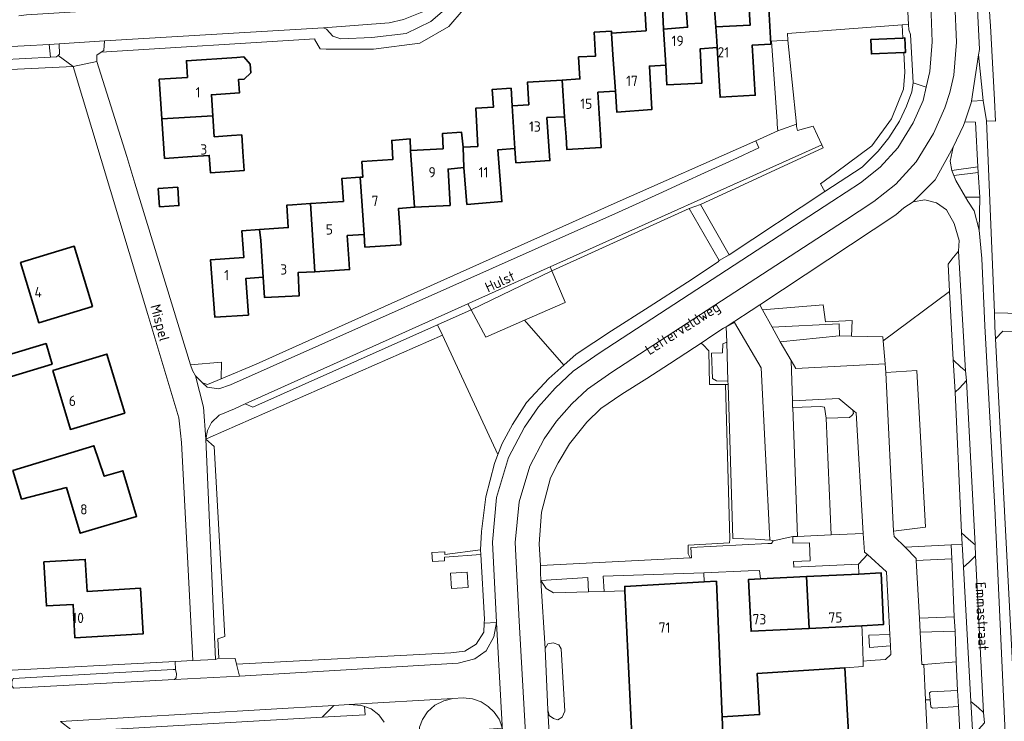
# Model space of a CAD drawing. Header units: metres. Extents: x 245598 to 248625, y 478632 to 481818.
# Tile 11 of 37: x 247374 to 247546, y 479518 to 479641. Entities that reach past the tile are written whole.
import ezdxf
from ezdxf.enums import TextEntityAlignment as Align

# ---------------------------------------------------------------- set-up
doc = ezdxf.new("R2010")
doc.units = ezdxf.units.M
for name, color, linetype, lineweight in [('B-XX-GR-GROENVOORZIENING-GV', 80, 'Continuous', 18), ('B-XX-OG-BEBOUWING-GV', 7, 'Continuous', 35), ('B-XX-OG-BEBOUWING-T18', 10, 'Continuous', 18), ('B-XX-OG-TERREIN_ERF-GV', 7, 'Continuous', 18), ('B-XX-OG-TOPOGRAFIE-T18', 10, 'Continuous', 18), ('B-XX-VH-VERHARDING_GESLOTEN-GV', 252, 'Continuous', 18), ('B-XX-VH-VERHARDING_OPEN-GV', 252, 'Continuous', 18)]:
    doc.layers.add(name, color=color, linetype=linetype, lineweight=lineweight)
doc.styles.add('NLCS-ISO-M-T18', font='NLCS-ISO.ttf', dxfattribs={"height": 1.8})

msp = doc.modelspace()

# ---------------------------------------------------------------- linework, layer by layer
at = {"layer": 'B-XX-GR-GROENVOORZIENING-GV'}
for points in [[(247508.275, 479637.125), (247509.791, 479622.446), (247509.838, 479621.988), (247510, 479621.3), (247512.713, 479622.062), (247514.238, 479618.812), (247514.488, 479618.287), (247492.988, 479608.375), (247498.012, 479599.525), (247514.799, 479610.606), (247513.994, 479611.975), (247516.617, 479613.911), (247523.016, 479618.636), (247526.425, 479623.323), (247528.556, 479628.522), (247528.811, 479631.505), (247528.599, 479634.974), (247522.947, 479634.704), (247522.827, 479637.214), (247528.445, 479637.483), (247528.304, 479639.787), (247508.236, 479638.303)], [(247529.424, 479639.87), (247528.304, 479639.787), (247528.445, 479637.483), (247528.81, 479637.5), (247528.93, 479634.99), (247528.599, 479634.974), (247528.811, 479631.505), (247528.556, 479628.522), (247526.425, 479623.323), (247523.016, 479618.636), (247516.617, 479613.911), (247513.994, 479611.975), (247514.799, 479610.606), (247521.287, 479614.888), (247524.125, 479617.675), (247525.988, 479620), (247527.838, 479622.925), (247529.1, 479625.575), (247530.013, 479628.075), (247530.275, 479629.625), (247529.8, 479638.125), (247529.475, 479638.9)], [(247378.924, 479636.383), (247365.758, 479635.667), (247365.967, 479633.44), (247379.136, 479634.121)], [(247378.924, 479636.383), (247379.136, 479634.121), (247380.233, 479634.178), (247380.513, 479634.458), (247380.733, 479634.678), (247380.666, 479636.477)], [(247541.7, 479634.525), (247540.475, 479626.437), (247542.525, 479626.575)], [(247537.025, 479614.325), (247541.577, 479614.937), (247541.188, 479622.763), (247539.296, 479622.812), (247539.075, 479622.162), (247537.237, 479618.375), (247536.725, 479615.937)], [(247541.577, 479614.937), (247537.025, 479614.325), (247537.388, 479613.412), (247541.625, 479613.975)], [(247503.881, 479589.916), (247514.48, 479590.786), (247514.872, 479587.845), (247519.579, 479588.041), (247519.461, 479585.333), (247524.963, 479585.225), (247525.021, 479584.468), (247536.637, 479593.131), (247536.388, 479597.888), (247537.025, 479598.775), (247538.175, 479600.187), (247538.275, 479602.075), (247537.438, 479605.025), (247536.112, 479607.425), (247534.325, 479608.675), (247532.313, 479609.162), (247530.263, 479608.8), (247528.625, 479607.787), (247527.213, 479606.562), (247503.387, 479590.813)], [(247541.925, 479609.625), (247539.411, 479609.662), (247539.838, 479608.925), (247540.925, 479607.275), (247541.813, 479603.875)], [(247462.193, 479588.099), (247469.047, 479580.231), (247471.225, 479582.188), (247477.4, 479586.275), (247483.988, 479590.425), (247490.725, 479594.763), (247496.075, 479598.325), (247496.287, 479598.575), (247491.037, 479607.675), (247466.975, 479596.775), (247469.325, 479591.238), (247469.287, 479591.225)], [(247537.625, 479575.513), (247537.263, 479581.175), (247536.637, 479593.131), (247525.021, 479584.468), (247525.325, 479580.487), (247525.463, 479578.963), (247530.875, 479579.275), (247532.388, 479551.875), (247526.813, 479551.175), (247526.8, 479551.175), (247526.9, 479550.237), (247528.849, 479548.363), (247536.881, 479548.781), (247538.841, 479548.883), (247538.725, 479550.888)], [(247462.193, 479588.099), (247455.411, 479585.111), (247452.822, 479589.922), (247446.967, 479587.308), (247447.8, 479585.513), (247457.511, 479564.604), (247458.267, 479566.533), (247460.075, 479569.825), (247462.525, 479573.675), (247466.425, 479577.875), (247469.047, 479580.231)], [(247519.461, 479585.333), (247519.579, 479588.041), (247514.872, 479587.845), (247514.48, 479590.786), (247503.881, 479589.916), (247505.56, 479586.868), (247517.294, 479587.451), (247517.334, 479585.374)], [(247446.967, 479587.308), (247414.622, 479572.867), (247413.256, 479573.467), (247411.367, 479572.589), (247408.7, 479571.478), (247407.378, 479570.222), (247406.633, 479568.778), (247406.367, 479567.311), (247407.144, 479567.652), (247447.8, 479585.513)], [(247497.38, 479576.838), (247497.836, 479576.838), (247497.816, 479577.463), (247495.813, 479577.513), (247495.075, 479577.888), (247494.938, 479582.338), (247496.838, 479582.4), (247496.887, 479583.963), (247497.6, 479584.287), (247497.512, 479586.963), (247497.037, 479586.7), (247495.175, 479585.475), (247493.129, 479584.114), (247493.474, 479583.769), (247494.482, 479582.761), (247494.567, 479576.881)], [(247506.975, 479584.3), (247517.287, 479585.375), (247517.334, 479585.374), (247517.294, 479587.451), (247505.56, 479586.868)], [(247457.511, 479564.604), (247447.8, 479585.513), (247407.144, 479567.652), (247406.367, 479567.311), (247407.811, 479565.978), (247409.678, 479532.767), (247408.467, 479532.367), (247408.667, 479528.978), (247411.478, 479528.922), (247411.74, 479527.922), (247449.278, 479529.867), (247451.722, 479530.178), (247453.711, 479531.411), (247455.078, 479533.478), (247455.14, 479535.081), (247455.167, 479535.789), (247454.511, 479547.111), (247448.189, 479546.611), (247448.167, 479546), (247446.078, 479545.878), (247445.967, 479547.478), (247448.222, 479547.578), (247448.222, 479547.122), (247454.478, 479547.933), (247454.656, 479551.111), (247455.389, 479557.211), (247456.9, 479563.044)], [(247497.816, 479577.463), (247497.6, 479584.287), (247496.887, 479583.963), (247496.838, 479582.4), (247494.938, 479582.338), (247495.075, 479577.888), (247495.813, 479577.513)], [(247491.171, 479546.512), (247490.854, 479547.224), (247490.818, 479548.715), (247498.104, 479549.141), (247498.147, 479549.865), (247497.38, 479576.838), (247494.567, 479576.881), (247494.482, 479582.761), (247493.474, 479583.769), (247493.129, 479584.114), (247491.925, 479583.313), (247487.6, 479580.463), (247483.625, 479577.912), (247479.2, 479575.175), (247475.575, 479572.675), (247473.088, 479570.275), (247470.063, 479566.475), (247468.063, 479563.162), (247466.738, 479560.5), (247465.163, 479554.513), (247464.775, 479548.963), (247464.975, 479545.2)], [(247403.706, 479580.304), (247404.011, 479579.311), (247404.567, 479578.378), (247405.811, 479577.133), (247406.633, 479576.878), (247409.035, 479577.872), (247409.097, 479580.788)], [(247505.136, 479549.638), (247505.137, 479549.625), (247502.6, 479549.775), (247498.688, 479549.925), (247497.836, 479576.838), (247497.38, 479576.838), (247498.147, 479549.865), (247498.104, 479549.141), (247490.818, 479548.715), (247490.854, 479547.224), (247491.171, 479546.512), (247491.425, 479546.525), (247491.325, 479548.3), (247504.775, 479549.037), (247505.463, 479549.025), (247505.7, 479549.463)], [(247509.162, 479572.839), (247514.025, 479573), (247514.725, 479572.9), (247515.037, 479570.938), (247519.113, 479571.063), (247519.488, 479571.412), (247519.787, 479571.8), (247519.675, 479572.388), (247517.225, 479574.4), (247509.137, 479574), (247509.137, 479572.838)], [(247522.262, 479547.075), (247521.7, 479547.5), (247521.512, 479550.787), (247515.901, 479550.538), (247509.988, 479550.275), (247509.2, 479550.237), (247509.175, 479549.1), (247512.075, 479549.162), (247512.213, 479545.963), (247509.275, 479545.862), (247509.375, 479544.875), (247520.688, 479545.388)], [(247530.787, 479546.025), (247531.339, 479535.974), (247537.412, 479536.213), (247537, 479546.325)], [(247449.209, 479543.851), (247452.163, 479544.031), (247452.328, 479541.313), (247449.375, 479541.133)], [(247465.025, 479542.525), (247465.962, 479541.138), (247467.275, 479540.375), (247473.412, 479540.537), (247473.275, 479543.075), (247465.038, 479542.525)], [(247476.137, 479540.625), (247479.775, 479540.737), (247479.725, 479541.525), (247493.637, 479542.338), (247493.588, 479543.888), (247475.975, 479543.325)], [(247526.275, 479531.088), (247526.168, 479533.112), (247522.475, 479532.975), (247522.625, 479530.838)], [(247532.1, 479527.875), (247537.763, 479528.313), (247537.6, 479533.688), (247531.475, 479533.5), (247531.787, 479527.838)], [(247465.775, 479530.675), (247466.275, 479519.888), (247466.475, 479518.912), (247467.238, 479518.375), (247467.988, 479518.175), (247468.8, 479518.6), (247469.225, 479519.675), (247468.575, 479530.563), (247468.162, 479531.263), (247467.213, 479531.612), (247466.275, 479531.475)], [(247401.078, 479526.944), (247400.667, 479526.967), (247372.611, 479525.378), (247372.367, 479524.811), (247372.378, 479524.111), (247372.667, 479523.711), (247400.867, 479525.244), (247401.2, 479525.5), (247401.222, 479526.222)], [(247538.025, 479523.287), (247533.362, 479523.037), (247533.125, 479522.862), (247533.222, 479521.675), (247533.325, 479520.425), (247533.612, 479520.225), (247538.175, 479520.513)], [(247431.467, 479520.833), (247428.8, 479520.656), (247426.756, 479518.622), (247434.289, 479519.056), (247434.132, 479520.474), (247433.611, 479520.656)], [(247458.256, 479516.711), (247458.267, 479516.711), (247458.033, 479517.5), (247457.756, 479518.3), (247456.889, 479519.489), (247455.833, 479520.489), (247454.6, 479521.3), (247453.056, 479521.811), (247451.433, 479522.033), (247449.633, 479521.9), (247448.033, 479521.5), (247446.5, 479520.756), (247445.2, 479519.556), (247444.289, 479518.211), (247443.789, 479516.889), (247443.678, 479515.6)]]:
    msp.add_lwpolyline(points, close=True, dxfattribs=at)
at = {"layer": 'B-XX-OG-BEBOUWING-GV'}
for points in [[(247486.914, 479632.738), (247487.122, 479629.29), (247493.218, 479629.58), (247492.93, 479635.576), (247495.927, 479635.808), (247495.849, 479637.032), (247495.683, 479639.43), (247495.359, 479644.127), (247495.064, 479649.298), (247491.01, 479644.973), (247491.663, 479643.92), (247490.476, 479642.693), (247490.747, 479639.368), (247486.546, 479639.026)], [(247486.914, 479632.738), (247486.546, 479639.026), (247486.323, 479642.94), (247483.251, 479642.765), (247483.478, 479638.776), (247477.442, 479638.332), (247477.657, 479634.553), (247478.105, 479628.168), (247478.363, 479624.496), (247484.483, 479625.01), (247484.066, 479632.581)], [(247495.927, 479635.808), (247496.421, 479627.138), (247502.592, 479627.478), (247502.022, 479636.222), (247505.295, 479636.431), (247504.982, 479642.727), (247501.509, 479642.493), (247501.678, 479639.735), (247495.683, 479639.43), (247495.849, 479637.032)], [(247468.746, 479630.138), (247469.17, 479623.699), (247469.452, 479620.227), (247469.576, 479618.01), (247475.622, 479618.349), (247475.498, 479620.566), (247475.032, 479628.012), (247478.105, 479628.168), (247477.657, 479634.553), (247477.442, 479638.332), (247477.421, 479638.692), (247474.379, 479638.519), (247474.617, 479634.346), (247471.637, 479634.176), (247471.892, 479630.347)], [(247528.599, 479634.974), (247528.93, 479634.99), (247528.81, 479637.5), (247528.445, 479637.483), (247522.827, 479637.214), (247522.947, 479634.704)], [(247398.686, 479623.329), (247407.594, 479623.854), (247407.344, 479627.567), (247412.238, 479627.895), (247412.082, 479630.219), (247413.07, 479630.285), (247414.241, 479631.394), (247414.138, 479632.93), (247413.005, 479634.18), (247411.821, 479634.1), (247402.958, 479633.504), (247403.153, 479630.607), (247398.219, 479630.275)], [(247460.013, 479625.618), (247460.511, 479618.181), (247460.667, 479615.657), (247466.638, 479616.047), (247466.097, 479623.567), (247469.17, 479623.699), (247468.746, 479630.138), (247465.732, 479629.938), (247462.696, 479629.765), (247462.921, 479625.826)], [(247454.022, 479618.524), (247451.416, 479618.384), (247451.574, 479614.861), (247452.089, 479608.366), (247458.209, 479608.855), (247457.514, 479617.949), (247460.511, 479618.181), (247460.013, 479625.618), (247459.838, 479628.697), (247456.543, 479628.509), (247456.721, 479625.385), (247453.641, 479625.21)], [(247403.993, 479616.76), (247406.96, 479616.96), (247407.165, 479613.92), (247413.082, 479614.319), (247412.864, 479617.56), (247412.664, 479620.533), (247410.839, 479620.41), (247407.839, 479620.209), (247407.594, 479623.854), (247398.686, 479623.329), (247399.15, 479616.434)], [(247442.938, 479607.868), (247449.141, 479608.183), (247448.801, 479614.554), (247451.574, 479614.861), (247451.416, 479618.384), (247451.16, 479621.007), (247447.838, 479620.799), (247447.919, 479618.126), (247442.223, 479617.787)], [(247433.376, 479613.126), (247434.078, 479603.136), (247434.223, 479600.909), (247440.543, 479601.299), (247440.406, 479603.515), (247440.115, 479607.67), (247442.938, 479607.868), (247442.223, 479617.787), (247442.143, 479619.836), (247438.921, 479619.579), (247439.134, 479616.252), (247433.7, 479615.881), (247433.886, 479613.161)], [(247424.702, 479608.519), (247425.47, 479596.586), (247431.545, 479596.974), (247431.422, 479598.82), (247431.149, 479602.93), (247434.078, 479603.136), (247433.376, 479613.126), (247430.215, 479612.91), (247430.474, 479608.888)], [(247398.25, 479607.942), (247401.659, 479608.157), (247401.457, 479611.363), (247398.048, 479611.148)], [(247425.47, 479596.586), (247424.702, 479608.519), (247421.531, 479608.317), (247420.57, 479608.244), (247420.803, 479604.326), (247415.794, 479603.98), (247415.998, 479602.082), (247416.412, 479595.611), (247416.646, 479592.063), (247422.716, 479592.378), (247422.524, 479596.447)], [(247415.794, 479603.98), (247412.696, 479603.773), (247413.007, 479599.076), (247407.211, 479598.687), (247407.933, 479588.644), (247413.829, 479589.007), (247413.389, 479595.428), (247416.412, 479595.611), (247415.998, 479602.082)], [(247373.905, 479598.207), (247377.097, 479587.664), (247386.516, 479590.517), (247383.323, 479601.059)], [(247378.39, 479584.047), (247371.211, 479581.878), (247372.322, 479578.278), (247379.456, 479580.433)], [(247379.57, 479579.33), (247382.667, 479569.001), (247392.157, 479571.848), (247389.059, 479582.175)], [(247381.991, 479558.821), (247384.383, 479550.812), (247394.246, 479553.759), (247391.854, 479561.768), (247388.577, 479560.789), (247386.767, 479566.122), (247372.578, 479561.789), (247374.089, 479556.8)], [(247377.998, 479545.818), (247378.451, 479538.092), (247383.111, 479538.366), (247383.453, 479532.538), (247395.417, 479533.241), (247394.95, 479541.187), (247385.579, 479540.636), (247385.25, 479546.243)], [(247503.512, 479542.838), (247501.411, 479542.733), (247501.863, 479533.67), (247512.015, 479534.176), (247511.563, 479543.228)], [(247521.275, 479534.638), (247525.025, 479534.825), (247524.662, 479543.862), (247520.703, 479543.67), (247511.563, 479543.228), (247512.015, 479534.176)], [(247495.794, 479542.428), (247493.637, 479542.338), (247479.725, 479541.525), (247479.775, 479540.737), (247481.174, 479511.787), (247481.213, 479510.975), (247488.438, 479511.275), (247497.072, 479511.634), (247496.779, 479518.692), (247496.555, 479524.096)], [(247518.287, 479527.263), (247502.927, 479526.292), (247503.338, 479519.085), (247496.779, 479518.692), (247497.072, 479511.634), (247488.438, 479511.275), (247489.925, 479482.525), (247526.725, 479484.487), (247527.662, 479484.525), (247526.475, 479507.938), (247519.387, 479507.625)]]:
    msp.add_lwpolyline(points, close=True, dxfattribs=at)
at = {"layer": 'B-XX-OG-TERREIN_ERF-GV'}
for points in [[(247451.422, 479642.422), (247448.911, 479639.511), (247443.822, 479636.567), (247435.756, 479635.522), (247427.467, 479635.544), (247426.411, 479635.578), (247425.478, 479637.2), (247425.478, 479637.367), (247388.033, 479635), (247387.289, 479634.489), (247387.289, 479633.378), (247392.511, 479616.767), (247393.933, 479612.111), (247403.706, 479580.304), (247409.097, 479580.788), (247409.035, 479577.872), (247415.2, 479580.422), (247450.9, 479596.478), (247477.887, 479608.537), (247502.695, 479619.528), (247506.52, 479621.223), (247506.45, 479622.353), (247506.421, 479622.875), (247505.475, 479636.1), (247505.46, 479636.931), (247508.275, 479637.125), (247508.236, 479638.303), (247528.304, 479639.787), (247529.424, 479639.87), (247526.037, 479704.475)], [(247554.588, 479669.7), (247542.175, 479669.175), (247543.7, 479641.162), (247543.787, 479639.625), (247544.463, 479626.662), (247544.662, 479622.925), (247543.112, 479622.975), (247543.513, 479613.238), (247544.475, 479589.412), (247569.862, 479588.763)], [(247486.323, 479642.94), (247486.546, 479639.026), (247490.747, 479639.368), (247490.476, 479642.693)], [(247495.359, 479644.127), (247495.683, 479639.43), (247501.678, 479639.735), (247501.509, 479642.493)], [(247504.982, 479642.727), (247505.295, 479636.431), (247502.022, 479636.222), (247502.592, 479627.478), (247496.421, 479627.138), (247495.927, 479635.808), (247492.93, 479635.576), (247493.218, 479629.58), (247487.122, 479629.29), (247486.914, 479632.738), (247484.066, 479632.581), (247484.483, 479625.01), (247478.363, 479624.496), (247478.105, 479628.168), (247475.032, 479628.012), (247475.498, 479620.566), (247475.622, 479618.349), (247469.576, 479618.01), (247469.452, 479620.227), (247469.17, 479623.699), (247466.097, 479623.567), (247466.638, 479616.047), (247460.667, 479615.657), (247460.511, 479618.181), (247457.514, 479617.949), (247458.209, 479608.855), (247452.089, 479608.366), (247451.574, 479614.861), (247448.801, 479614.554), (247449.141, 479608.183), (247442.938, 479607.868), (247440.115, 479607.67), (247440.406, 479603.515), (247440.543, 479601.299), (247434.223, 479600.909), (247434.078, 479603.136), (247431.149, 479602.93), (247431.422, 479598.82), (247431.545, 479596.974), (247425.47, 479596.586), (247422.524, 479596.447), (247422.716, 479592.378), (247416.646, 479592.063), (247416.412, 479595.611), (247413.389, 479595.428), (247413.829, 479589.007), (247407.933, 479588.644), (247407.211, 479598.687), (247413.007, 479599.076), (247412.696, 479603.773), (247415.794, 479603.98), (247420.803, 479604.326), (247420.57, 479608.244), (247421.531, 479608.317), (247424.702, 479608.519), (247430.474, 479608.888), (247430.215, 479612.91), (247433.376, 479613.126), (247433.886, 479613.161), (247433.7, 479615.881), (247439.134, 479616.252), (247438.921, 479619.579), (247442.143, 479619.836), (247442.223, 479617.787), (247447.919, 479618.126), (247447.838, 479620.799), (247451.16, 479621.007), (247451.416, 479618.384), (247454.022, 479618.524), (247453.641, 479625.21), (247456.721, 479625.385), (247456.543, 479628.509), (247459.838, 479628.697), (247460.013, 479625.618), (247462.921, 479625.826), (247462.696, 479629.765), (247465.732, 479629.938), (247468.746, 479630.138), (247471.892, 479630.347), (247471.637, 479634.176), (247474.617, 479634.346), (247474.379, 479638.519), (247477.421, 479638.692), (247477.442, 479638.332), (247483.478, 479638.776), (247483.251, 479642.765)], [(247370.178, 479526.733), (247401.017, 479528.36), (247404.089, 479528.522), (247403.156, 479546.7), (247402.111, 479566.678), (247401.767, 479569.944), (247401.656, 479571.033), (247396.211, 479589.089), (247383.122, 479632.511), (247359.922, 479631.422)], [(247569.075, 479585.925), (247545.963, 479586.175), (247544.687, 479584.861), (247549.081, 479500)]]:
    msp.add_lwpolyline(points, dxfattribs=at)
for points in [[(247411.821, 479634.1), (247413.005, 479634.18), (247414.138, 479632.93), (247414.241, 479631.394), (247413.07, 479630.285), (247412.082, 479630.219), (247412.238, 479627.895), (247407.344, 479627.567), (247407.594, 479623.854), (247407.839, 479620.209), (247410.839, 479620.41), (247412.664, 479620.533), (247412.864, 479617.56), (247413.082, 479614.319), (247407.165, 479613.92), (247406.96, 479616.96), (247403.993, 479616.76), (247399.15, 479616.434), (247398.686, 479623.329), (247398.219, 479630.275), (247403.153, 479630.607), (247402.958, 479633.504)], [(247398.25, 479607.942), (247398.048, 479611.148), (247401.457, 479611.363), (247401.659, 479608.157)], [(247373.905, 479598.207), (247383.323, 479601.059), (247386.516, 479590.517), (247377.097, 479587.664)], [(247378.39, 479584.047), (247379.456, 479580.433), (247372.322, 479578.278), (247371.211, 479581.878)], [(247379.57, 479579.33), (247389.059, 479582.175), (247392.157, 479571.848), (247382.667, 479569.001)], [(247388.577, 479560.789), (247391.854, 479561.768), (247394.246, 479553.759), (247384.383, 479550.812), (247381.991, 479558.821), (247374.089, 479556.8), (247372.578, 479561.789), (247386.767, 479566.122)], [(247377.998, 479545.818), (247385.25, 479546.243), (247385.579, 479540.636), (247394.95, 479541.187), (247395.417, 479533.241), (247383.453, 479532.538), (247383.111, 479538.366), (247378.451, 479538.092)], [(247503.338, 479519.085), (247502.927, 479526.292), (247518.287, 479527.263), (247521.5, 479527.513), (247521.471, 479528.438), (247521.305, 479533.7), (247521.275, 479534.638), (247512.015, 479534.176), (247501.863, 479533.67), (247501.411, 479542.733), (247503.512, 479542.838), (247503.363, 479544.325), (247501.336, 479544.234), (247493.588, 479543.888), (247493.637, 479542.338), (247495.794, 479542.428), (247496.555, 479524.096), (247496.779, 479518.692)]]:
    msp.add_lwpolyline(points, close=True, dxfattribs=at)
at = {"layer": 'B-XX-VH-VERHARDING_GESLOTEN-GV'}
for points in [[(247463.369, 479498.244), (247461.251, 479535.41), (247460.565, 479549.19), (247461.235, 479556.304), (247463.088, 479562.558), (247465.616, 479567.324), (247467.787, 479570.46), (247470.45, 479573.45), (247473.205, 479576.062), (247477.469, 479579.017), (247518.193, 479605.51), (247523.367, 479608.877), (247527.204, 479611.932), (247530.781, 479615.854), (247533.824, 479620.772), (247535.8, 479625.27), (247536.663, 479627.932), (247537.379, 479631.021), (247537.809, 479636.76), (247537.55, 479643.537), (247532.509, 479735.869), (247531.347, 479757.107), (247527.046, 479827.537)], [(247527.046, 479827.537), (247531.347, 479757.107), (247532.509, 479735.869), (247537.55, 479643.537), (247537.809, 479636.76), (247537.379, 479631.021), (247536.663, 479627.932), (247535.8, 479625.27), (247533.824, 479620.772), (247530.781, 479615.854), (247527.204, 479611.932), (247523.367, 479608.877), (247518.193, 479605.51), (247477.469, 479579.017), (247473.205, 479576.062), (247470.45, 479573.45), (247467.787, 479570.46), (247465.616, 479567.324), (247463.088, 479562.558), (247461.235, 479556.304), (247460.565, 479549.19), (247461.251, 479535.41), (247463.369, 479498.244)], [(247466.9, 479508.4), (247466.275, 479519.888), (247465.775, 479530.675), (247465.025, 479542.525), (247465.038, 479542.525), (247464.988, 479543.925), (247464.962, 479545.2), (247464.975, 479545.2), (247464.775, 479548.963), (247465.163, 479554.513), (247466.738, 479560.5), (247468.063, 479563.162), (247470.063, 479566.475), (247473.088, 479570.275), (247475.575, 479572.675), (247479.2, 479575.175), (247483.625, 479577.912), (247487.6, 479580.463), (247491.925, 479583.313), (247493.129, 479584.114), (247495.175, 479585.475), (247497.037, 479586.7), (247497.512, 479586.963), (247503.387, 479590.813), (247527.213, 479606.562), (247528.625, 479607.787), (247530.263, 479608.8), (247534.073, 479612.662), (247537.237, 479618.375), (247539.075, 479622.162), (247539.296, 479622.812), (247540.425, 479626.125), (247540.475, 479626.437), (247541.7, 479634.525), (247541.838, 479635.463), (247540.525, 479662.663)], [(247533.313, 479643.375), (247533.563, 479636.838), (247533.175, 479631.662), (247532.532, 479628.889), (247531.987, 479626.537), (247530.275, 479622.638), (247527.575, 479618.275), (247524.463, 479614.863), (247521.025, 479612.125), (247516.012, 479608.863), (247475.238, 479582.338), (247470.675, 479579.175), (247467.575, 479576.237), (247464.637, 479572.938), (247462.192, 479569.406), (247459.367, 479564.078), (247457.289, 479557.067), (247456.556, 479549.278), (247457.256, 479535.211), (247458.4, 479515.056)], [(247546.725, 479508.225), (247544.575, 479555.225), (247542.813, 479587.125), (247542.3, 479598.925), (247541.813, 479603.875), (247540.925, 479607.275), (247539.838, 479608.925), (247539.411, 479609.662), (247537.725, 479612.575), (247537.388, 479613.412), (247537.025, 479614.325), (247536.725, 479615.937), (247537.237, 479618.375), (247534.073, 479612.662), (247530.263, 479608.8), (247532.313, 479609.162), (247534.325, 479608.675), (247536.112, 479607.425), (247537.438, 479605.025), (247538.275, 479602.075), (247538.175, 479600.187), (247539.425, 479579.225), (247539.6, 479577.525), (247541.1, 479548.813), (247541.188, 479546.875), (247542.575, 479519.463), (247542.725, 479517.638)]]:
    msp.add_lwpolyline(points, dxfattribs=at)
for points in [[(247538.175, 479600.187), (247537.025, 479598.775), (247536.388, 479597.888), (247536.637, 479593.131), (247537.263, 479581.175), (247538.612, 479579.9), (247539.425, 479579.225)], [(247539.6, 479577.525), (247538.375, 479576.225), (247537.625, 479575.513), (247538.725, 479550.888), (247539.963, 479549.787), (247541.1, 479548.813)], [(247541.188, 479546.875), (247540.025, 479545.737), (247539.088, 479544.875), (247540.362, 479521.36), (247541.713, 479520.275), (247542.575, 479519.463)]]:
    msp.add_lwpolyline(points, close=True, dxfattribs=at)
at = {"layer": 'B-XX-VH-VERHARDING_OPEN-GV'}
for points in [[(247526.037, 479704.475), (247529.424, 479639.87), (247529.475, 479638.9), (247529.8, 479638.125), (247530.275, 479629.625), (247532.532, 479628.889), (247533.175, 479631.662), (247533.563, 479636.838), (247533.313, 479643.375)], [(247365.758, 479635.667), (247378.924, 479636.383), (247380.666, 479636.477), (247388.622, 479636.978), (247426.971, 479639.278), (247438.475, 479640.129), (247440.997, 479640.741), (247444.207, 479642.04), (247448.267, 479645.022), (247443.587, 479648.027), (247443.089, 479647.378), (247441.422, 479646.067), (247439.389, 479645.444), (247438.178, 479645.378), (247422.379, 479644.41), (247419.122, 479644.211), (247398.006, 479642.917), (247394.822, 479642.722), (247392.178, 479642.578), (247374.956, 479641.533), (247373.633, 479641.378)], [(247549.081, 479500), (247544.687, 479584.861), (247544.575, 479587.025), (247544.475, 479589.4), (247544.475, 479589.412), (247543.513, 479613.238), (247543.112, 479622.975), (247542.525, 479626.575), (247540.475, 479626.437), (247540.425, 479626.125), (247539.296, 479622.812), (247541.188, 479622.763), (247541.577, 479614.937), (247541.625, 479613.975), (247541.925, 479609.625), (247541.813, 479603.875), (247542.3, 479598.925), (247542.813, 479587.125), (247544.575, 479555.225), (247546.725, 479508.225)], [(247533.307, 479504.252), (247532.417, 479521.661), (247532.1, 479527.875), (247531.787, 479527.838), (247531.475, 479533.5), (247531.339, 479535.974), (247530.787, 479546.025), (247530.775, 479546.375), (247528.875, 479548.338), (247528.849, 479548.363), (247526.9, 479550.237), (247526.8, 479551.175), (247526.813, 479551.175), (247525.438, 479578.963), (247525.463, 479578.963), (247525.325, 479580.487), (247509.675, 479579.662), (247508.878, 479581.031), (247509.137, 479574), (247517.225, 479574.4), (247519.675, 479572.388), (247520.287, 479571.912), (247521.512, 479550.787), (247521.7, 479547.5), (247522.262, 479547.075), (247525.588, 479544.075), (247526.168, 479533.112), (247526.275, 479531.088), (247526.338, 479529.625), (247525.412, 479528.725), (247522.738, 479528.575), (247521.471, 479528.438), (247521.5, 479527.513), (247518.287, 479527.263), (247519.387, 479507.625)], [(247481.174, 479511.787), (247479.775, 479540.737), (247476.137, 479540.625), (247476.125, 479540.625), (247473.412, 479540.537), (247467.275, 479540.375), (247465.962, 479541.138), (247465.025, 479542.525), (247465.775, 479530.675), (247466.275, 479531.475), (247467.213, 479531.612), (247468.162, 479531.263), (247468.575, 479530.563), (247469.225, 479519.675), (247468.8, 479518.6), (247467.988, 479518.175), (247467.238, 479518.375), (247466.475, 479518.912), (247466.275, 479519.888), (247466.9, 479508.4)], [(247458.4, 479515.056), (247457.256, 479535.211), (247456.789, 479532.678), (247455.467, 479530.267), (247453.467, 479528.822), (247450.556, 479528.1), (247412.289, 479525.822), (247400.867, 479525.244), (247372.667, 479523.711)], [(247372.611, 479525.378), (247400.667, 479526.967), (247401.078, 479526.944), (247401.017, 479528.36), (247370.178, 479526.733)], [(247380.933, 479517.889), (247428.8, 479520.656), (247431.467, 479520.833), (247449.633, 479521.9), (247451.433, 479522.033), (247453.056, 479521.811), (247454.6, 479521.3), (247455.833, 479520.489), (247456.889, 479519.489), (247457.756, 479518.3), (247458.033, 479517.5)], [(247443.789, 479516.889), (247444.289, 479518.211), (247445.2, 479519.556), (247446.5, 479520.756), (247448.033, 479521.5), (247449.633, 479521.9), (247431.467, 479520.833), (247433.611, 479520.656), (247434.132, 479520.474), (247435.3, 479520.067), (247436.656, 479519.033), (247437.611, 479517.733)], [(247437.611, 479517.733), (247436.656, 479519.033), (247435.3, 479520.067), (247434.132, 479520.474), (247434.289, 479519.056), (247426.756, 479518.622), (247383.6, 479516.111)]]:
    msp.add_lwpolyline(points, dxfattribs=at)
for points in [[(247543.7, 479641.162), (247542.175, 479669.175), (247541.963, 479671.163), (247541.862, 479674.125), (247544.52, 479677.582), (247542.213, 479676.825), (247539.869, 479674.506), (247540.525, 479662.663), (247541.838, 479635.463), (247541.7, 479634.525), (247542.525, 479626.575), (247543.112, 479622.975), (247544.662, 479622.925), (247544.463, 479626.662), (247543.787, 479639.625)], [(247388.622, 479636.978), (247388.489, 479635.311), (247388.033, 479635), (247425.478, 479637.367), (247425.478, 479637.2), (247426.411, 479635.578), (247427.467, 479635.544), (247435.756, 479635.522), (247443.822, 479636.567), (247448.911, 479639.511), (247451.422, 479642.422), (247452.354, 479643.88), (247452.359, 479643.902), (247448.267, 479645.022), (247448.178, 479642.444), (247445.789, 479640.378), (247441.467, 479638.278), (247435.456, 479637.589), (247430.011, 479637.367), (247428.633, 479637.8), (247427.489, 479639.044), (247426.971, 479639.278)], [(247426.971, 479639.278), (247427.489, 479639.044), (247428.633, 479637.8), (247430.011, 479637.367), (247435.456, 479637.589), (247441.467, 479638.278), (247445.789, 479640.378), (247448.178, 479642.444), (247448.267, 479645.022), (247444.207, 479642.04), (247440.997, 479640.741), (247438.475, 479640.129)], [(247388.033, 479635), (247388.489, 479635.311), (247388.622, 479636.978), (247380.666, 479636.477), (247380.733, 479634.678), (247380.513, 479634.458), (247383.122, 479632.511), (247387.289, 479633.378), (247387.289, 479634.489)], [(247509.791, 479622.446), (247508.275, 479637.125), (247505.46, 479636.931), (247505.475, 479636.1), (247506.421, 479622.875), (247506.45, 479622.353), (247506.52, 479621.223), (247507.175, 479621.513)], [(247365.967, 479633.44), (247364.111, 479633.344), (247361.902, 479633.277), (247361.846, 479635.451), (247358.756, 479635.278), (247359.011, 479634.611), (247359.561, 479632.358), (247359.722, 479632.367), (247359.922, 479631.422), (247383.122, 479632.511), (247380.513, 479634.458), (247380.233, 479634.178), (247379.136, 479634.121)], [(247404.567, 479578.378), (247404.011, 479579.311), (247403.706, 479580.304), (247393.933, 479612.111), (247392.511, 479616.767), (247387.289, 479633.378), (247383.122, 479632.511), (247396.211, 479589.089), (247401.656, 479571.033), (247401.767, 479569.944), (247402.111, 479566.678), (247403.156, 479546.7), (247404.089, 479528.522), (247408.078, 479528.733), (247406.367, 479567.311), (247405.939, 479572.911)], [(247498.012, 479599.525), (247496.287, 479598.575), (247496.075, 479598.325), (247490.725, 479594.763), (247483.988, 479590.425), (247477.4, 479586.275), (247471.225, 479582.188), (247469.047, 479580.231), (247466.425, 479577.875), (247462.525, 479573.675), (247460.075, 479569.825), (247458.267, 479566.533), (247457.511, 479564.604), (247456.9, 479563.044), (247455.389, 479557.211), (247454.656, 479551.111), (247454.478, 479547.933), (247454.511, 479547.111), (247455.167, 479535.789), (247455.14, 479535.081), (247457.256, 479535.211), (247456.556, 479549.278), (247457.289, 479557.067), (247459.367, 479564.078), (247462.192, 479569.406), (247464.637, 479572.938), (247467.575, 479576.237), (247470.675, 479579.175), (247475.238, 479582.338), (247516.012, 479608.863), (247521.025, 479612.125), (247524.463, 479614.863), (247527.575, 479618.275), (247530.275, 479622.638), (247531.987, 479626.537), (247532.532, 479628.889), (247530.275, 479629.625), (247530.013, 479628.075), (247529.1, 479625.575), (247527.838, 479622.925), (247525.988, 479620), (247524.125, 479617.675), (247521.287, 479614.888), (247514.799, 479610.606)], [(247405.811, 479577.133), (247404.567, 479578.378), (247405.939, 479572.911), (247406.367, 479567.311), (247406.633, 479568.778), (247407.378, 479570.222), (247408.7, 479571.478), (247411.367, 479572.589), (247413.256, 479573.467), (247452.277, 479590.984), (247452.512, 479591.088), (247466.675, 479597.449), (247514.238, 479618.812), (247512.713, 479622.062), (247510, 479621.3), (247509.838, 479621.988), (247509.791, 479622.446), (247507.175, 479621.513), (247506.52, 479621.223), (247502.695, 479619.528), (247503.238, 479618.263), (247498.713, 479616.187), (247493.713, 479613.9), (247490.14, 479612.268), (247485.699, 479610.239), (247481.1, 479608.138), (247478.662, 479607.025), (247475.905, 479605.799), (247472.037, 479604.079), (247410.678, 479576.789), (247408.622, 479576.089), (247406.578, 479576.389)], [(247490.14, 479612.268), (247493.713, 479613.9), (247498.713, 479616.187), (247503.238, 479618.263), (247502.695, 479619.528), (247477.887, 479608.537), (247450.9, 479596.478), (247415.2, 479580.422), (247409.035, 479577.872), (247406.633, 479576.878), (247405.811, 479577.133), (247406.578, 479576.389), (247408.622, 479576.089), (247410.678, 479576.789), (247472.037, 479604.079), (247475.905, 479605.799), (247478.662, 479607.025), (247481.1, 479608.138), (247485.699, 479610.239)], [(247491.037, 479607.675), (247492.988, 479608.375), (247514.488, 479618.287), (247514.238, 479618.812), (247466.675, 479597.449), (247466.975, 479596.775)], [(247541.625, 479613.975), (247537.388, 479613.412), (247537.725, 479612.575), (247539.411, 479609.662), (247541.925, 479609.625)], [(247496.287, 479598.575), (247498.012, 479599.525), (247492.988, 479608.375), (247491.037, 479607.675)], [(247452.822, 479589.922), (247466.975, 479596.775), (247466.675, 479597.449), (247452.512, 479591.088), (247452.277, 479590.984)], [(247466.975, 479596.775), (247452.822, 479589.922), (247455.411, 479585.111), (247462.193, 479588.099), (247469.287, 479591.225), (247469.325, 479591.238)], [(247413.256, 479573.467), (247414.622, 479572.867), (247446.967, 479587.308), (247452.822, 479589.922), (247452.277, 479590.984)], [(247503.387, 479590.813), (247497.512, 479586.963), (247498.938, 479587.713), (247503.6, 479579.775), (247505.136, 479549.638), (247505.7, 479549.463), (247509.2, 479550.237), (247509.988, 479550.275), (247509.162, 479572.839), (247509.137, 479572.838), (247509.137, 479574), (247508.878, 479581.031), (247506.975, 479584.3), (247505.56, 479586.868), (247503.881, 479589.916)], [(247569.862, 479588.763), (247544.475, 479589.412), (247544.475, 479589.4), (247544.575, 479587.025), (247544.687, 479584.861), (247545.963, 479586.175), (247569.075, 479585.925), (247571.425, 479583.438), (247572.525, 479557.162), (247572.563, 479556.563), (247574.411, 479556.653), (247574.875, 479556.938), (247575.093, 479557.152), (247575.575, 479557.625), (247574.946, 479568.372), (247574.819, 479570.539), (247574.188, 479581.313), (247574.065, 479583.438), (247573.763, 479588.662)], [(247497.6, 479584.287), (247497.816, 479577.463), (247497.836, 479576.838), (247498.688, 479549.925), (247502.6, 479549.775), (247505.137, 479549.625), (247505.136, 479549.638), (247503.6, 479579.775), (247498.938, 479587.713), (247497.512, 479586.963)], [(247519.461, 479585.333), (247517.334, 479585.374), (247517.287, 479585.375), (247506.975, 479584.3), (247508.878, 479581.031), (247509.675, 479579.662), (247525.325, 479580.487), (247525.021, 479584.468), (247524.963, 479585.225)], [(247539.6, 479577.525), (247539.425, 479579.225), (247538.612, 479579.9), (247537.263, 479581.175), (247537.625, 479575.513), (247538.375, 479576.225)], [(247525.463, 479578.963), (247525.438, 479578.963), (247526.813, 479551.175), (247532.388, 479551.875), (247530.875, 479579.275)], [(247515.037, 479570.938), (247514.725, 479572.9), (247514.025, 479573), (247509.162, 479572.839), (247509.988, 479550.275), (247515.901, 479550.538)], [(247519.675, 479572.388), (247519.787, 479571.8), (247519.488, 479571.412), (247519.113, 479571.063), (247515.037, 479570.938), (247515.901, 479550.538), (247521.512, 479550.787), (247520.287, 479571.912)], [(247408.078, 479528.733), (247408.667, 479528.978), (247408.467, 479532.367), (247409.678, 479532.767), (247407.811, 479565.978), (247406.367, 479567.311)], [(247505.7, 479549.463), (247505.463, 479549.025), (247504.775, 479549.037), (247491.325, 479548.3), (247491.425, 479546.525), (247491.171, 479546.512), (247464.975, 479545.2), (247464.962, 479545.2), (247464.988, 479543.925), (247465.038, 479542.525), (247473.275, 479543.075), (247473.412, 479540.537), (247476.125, 479540.625), (247476.137, 479540.625), (247475.975, 479543.325), (247493.588, 479543.888), (247501.336, 479544.234), (247503.363, 479544.325), (247503.512, 479542.838), (247511.563, 479543.228), (247520.703, 479543.67), (247520.688, 479545.388), (247509.375, 479544.875), (247509.275, 479545.862), (247512.213, 479545.963), (247512.075, 479549.162), (247509.175, 479549.1), (247509.2, 479550.237)], [(247539.088, 479544.875), (247540.025, 479545.737), (247541.188, 479546.875), (247541.1, 479548.813), (247539.963, 479549.787), (247538.725, 479550.888), (247538.841, 479548.883)], [(247530.787, 479546.025), (247537, 479546.325), (247536.881, 479548.781), (247528.849, 479548.363), (247528.875, 479548.338), (247530.775, 479546.375)], [(247539.875, 479488.412), (247540.212, 479484.108), (247542.4, 479484.275), (247542.418, 479484.281), (247541.963, 479489.875), (247541.451, 479500), (247540.675, 479515.342), (247540.362, 479521.36), (247539.088, 479544.875), (247538.841, 479548.883), (247536.881, 479548.781), (247537, 479546.325), (247537.412, 479536.213), (247537.6, 479533.688), (247537.763, 479528.313), (247537.763, 479528.3), (247538.025, 479523.287), (247538.175, 479520.513), (247538.938, 479506.037), (247539.088, 479503.338), (247539.264, 479500)], [(247454.478, 479547.933), (247448.222, 479547.122), (247448.222, 479547.578), (247445.967, 479547.478), (247446.078, 479545.878), (247448.167, 479546), (247448.189, 479546.611), (247454.511, 479547.111)], [(247520.703, 479543.67), (247524.662, 479543.862), (247525.025, 479534.825), (247521.275, 479534.638), (247521.305, 479533.7), (247521.471, 479528.438), (247522.738, 479528.575), (247525.412, 479528.725), (247526.338, 479529.625), (247526.275, 479531.088), (247522.625, 479530.838), (247522.475, 479532.975), (247526.168, 479533.112), (247525.588, 479544.075), (247522.262, 479547.075), (247520.688, 479545.388)], [(247449.209, 479543.851), (247449.375, 479541.133), (247452.328, 479541.313), (247452.163, 479544.031)], [(247537.412, 479536.213), (247531.339, 479535.974), (247531.475, 479533.5), (247537.6, 479533.688)], [(247411.74, 479527.922), (247412.289, 479525.822), (247450.556, 479528.1), (247453.467, 479528.822), (247455.467, 479530.267), (247456.789, 479532.678), (247457.256, 479535.211), (247455.14, 479535.081), (247455.078, 479533.478), (247453.711, 479531.411), (247451.722, 479530.178), (247449.278, 479529.867)], [(247408.667, 479528.978), (247408.078, 479528.733), (247404.089, 479528.522), (247401.017, 479528.36), (247401.078, 479526.944), (247401.222, 479526.222), (247401.2, 479525.5), (247400.867, 479525.244), (247412.289, 479525.822), (247411.74, 479527.922), (247411.478, 479528.922)], [(247537.763, 479528.313), (247532.1, 479527.875), (247532.417, 479521.661), (247533.222, 479521.675), (247533.125, 479522.862), (247533.362, 479523.037), (247538.025, 479523.287), (247537.763, 479528.3)], [(247426.756, 479518.622), (247428.8, 479520.656), (247380.933, 479517.889), (247382.711, 479516.489), (247383.6, 479516.111)], [(247533.307, 479504.252), (247534.158, 479504.29), (247534.075, 479505.6), (247534.375, 479505.825), (247535.604, 479505.882), (247538.938, 479506.037), (247538.175, 479520.513), (247533.612, 479520.225), (247533.325, 479520.425), (247533.222, 479521.675), (247532.417, 479521.661)], [(247540.675, 479515.342), (247541.775, 479516.513), (247542.725, 479517.638), (247542.575, 479519.463), (247541.713, 479520.275), (247540.362, 479521.36)]]:
    msp.add_lwpolyline(points, close=True, dxfattribs=at)

# ---------------------------------------------------------------- texts
at = {"layer": 'B-XX-OG-BEBOUWING-T18', "style": 'NLCS-ISO-M-T18'}
for s, p in [('19', (247489, 479637)), ('21', (247497, 479635)), ('17', (247481, 479630)), ('1', (247405, 479628)), ('15', (247473, 479626)), ('13', (247464, 479622)), ('3', (247406, 479618)), ('9', (247446, 479614)), ('11', (247455, 479614)), ('7', (247436, 479609)), ('5', (247428, 479604)), ('1', (247410, 479596)), ('3', (247420, 479597)), ('4', (247377, 479593)), ('6', (247383, 479574)), ('8', (247385, 479555)), ('10', (247384, 479536)), ('73', (247503.31, 479535.76)), ('75', (247516.63, 479536.081)), ('71', (247486.709, 479534.316))]:
    msp.add_text(s, height=1.8, dxfattribs=at).set_placement(p, align=Align.MIDDLE_CENTER)
at = {"layer": 'B-XX-OG-TOPOGRAFIE-T18', "style": 'NLCS-ISO-M-T18'}
for s, rotation, p in [('Hulst', 24.8, (247457.878, 479594.89)), ('Mispel', 284.8, (247398.344, 479587.658)), ('Letterveldweg', 32.5, (247489.861, 479586.698)), ('Emmastraat', 272.7, (247542.322, 479536.294))]:
    msp.add_text(s, height=1.8, rotation=rotation, dxfattribs=at).set_placement(p, align=Align.MIDDLE_CENTER)

doc.saveas('drawing.dxf')
